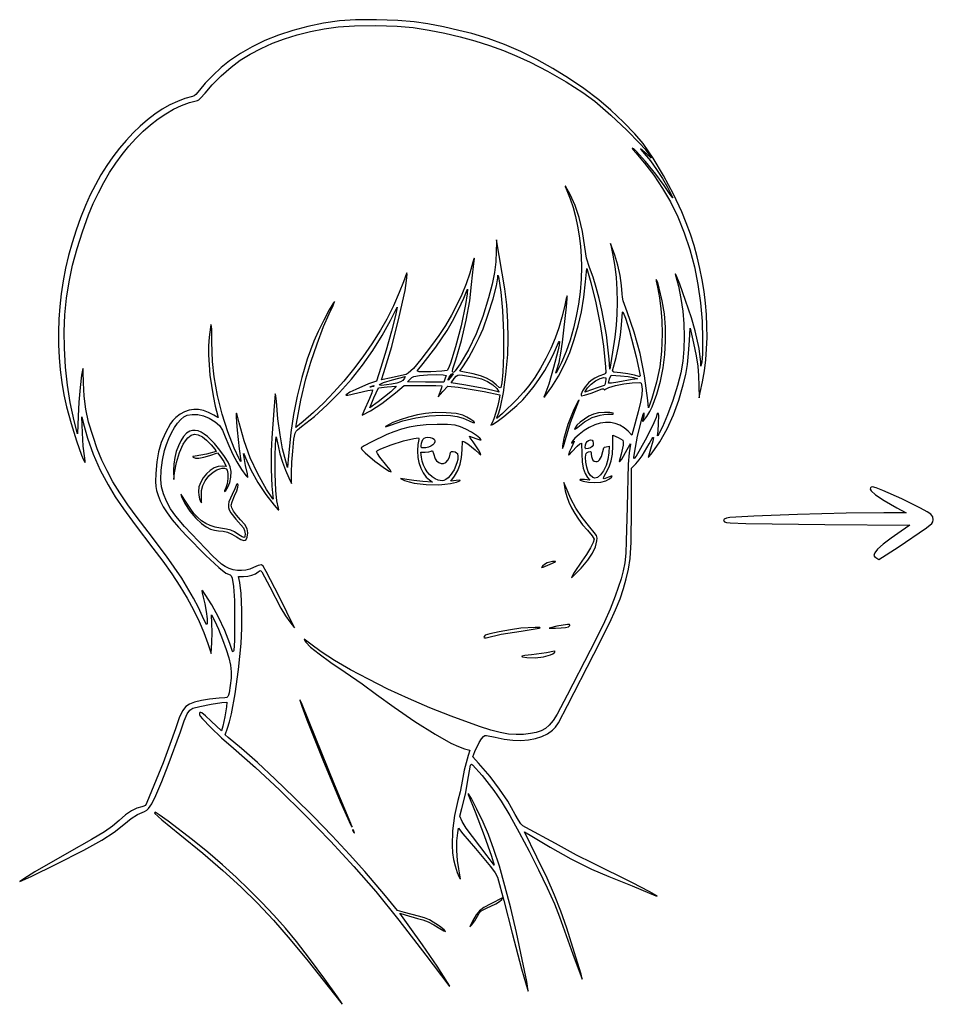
# Model space of a CAD drawing. Extents: x 25 to 612, y 50 to 799.
# Tile 4 of 7: x 25 to 349, y 443 to 792. Entities that reach past the tile are written whole.
import ezdxf

# ---------------------------------------------------------------- set-up
doc = ezdxf.new("R2010")
doc.units = 0

msp = doc.modelspace()

# ---------------------------------------------------------------- linework, layer by layer
at = {"layer": 'Layer 1', "color": 7}
for points in [[(138.288976, 791.810221), (132.546549, 790.941781), (127.003387, 789.797182), (121.683467, 788.384691), (116.610768, 786.712579), (111.809266, 784.789112), (107.302941, 782.622559), (103.115769, 780.221188), (99.271729, 777.593268), (96.331545, 775.21367), (93.3186, 772.447119), (90.609927, 769.660724), (88.582556, 767.221594), (87.246409, 765.642913), (86.662672, 765.187609), (86.148388, 764.963815), (83.456337, 764.234281), (80.758188, 763.230242), (78.06438, 761.962446), (75.385351, 760.441642), (72.731541, 758.678579), (70.113387, 756.684005), (67.541329, 754.46867), (65.025805, 752.043321), (62.577253, 749.418708), (60.206113, 746.605579), (57.922823, 743.614683), (55.737822, 740.456769), (53.661547, 737.142585), (51.704439, 733.68288), (49.876935, 730.088403), (48.189475, 726.369902), (46.425146, 721.998461), (44.836775, 717.580562), (43.425034, 713.123493), (42.190595, 708.634539), (41.13413, 704.120988), (40.256311, 699.590124), (39.557808, 695.049236), (39.039295, 690.505609), (38.701443, 685.966529), (38.544924, 681.439283), (38.570409, 676.931157), (38.77857, 672.449438), (39.17008, 668.001412), (39.745609, 663.594366), (40.50583, 659.235585), (41.451415, 654.932357), (43.03616, 649.073486), (44.974785, 642.85412), (46.774504, 637.75262), (47.468278, 636.083056), (47.94253, 635.247345), (48.02411, 635.332783), (48.013086, 635.79856), (47.766141, 637.540402), (47.364856, 641.015265), (47.095863, 645.760129), (46.919474, 651.404577), (47.483919, 648.935131), (48.904401, 643.764177), (50.936733, 638.153353), (53.412243, 632.509457), (56.162258, 627.239284), (58.703362, 623.009807), (61.595039, 618.724105), (65.756717, 613.095642), (72.107823, 604.837881), (75.611212, 600.189342), (78.796274, 595.682189), (81.668796, 591.305675), (84.234567, 587.04905), (86.499374, 582.901566), (88.469005, 578.852474), (90.149248, 574.891025), (91.545891, 571.006471), (92.710058, 567.443413), (92.957003, 571.323971), (93.084885, 574.935536), (93.027559, 578.203142), (92.815892, 581.201755), (93.874226, 579.155643), (95.323372, 576.06663), (96.789054, 572.488138), (98.076143, 568.936105), (98.989507, 565.926468), (99.568283, 563.283389), (99.836174, 561.000805), (99.813023, 558.738065), (99.518674, 556.154517), (99.119042, 553.488838), (98.923981, 552.711624), (98.649958, 552.212223), (98.235375, 551.921181), (97.618634, 551.769045), (95.532282, 551.603681), (92.18916, 551.269093), (89.266063, 550.805521), (86.865519, 550.2295), (85.090054, 549.557568), (83.712015, 548.622155), (82.558871, 547.101352), (81.418958, 544.621432), (80.080606, 540.808674), (78.106703, 535.16147), (75.666471, 528.677521), (69.955877, 514.667824), (69.644441, 514.009122), (69.290009, 513.578622), (68.8099, 513.313487), (68.121432, 513.150879), (66.383449, 512.657541), (64.483409, 511.69126), (62.391545, 510.228885), (60.078093, 508.247265), (57.801573, 506.275566), (54.962812, 504.300561), (50.245509, 501.485503), (42.33336, 496.993646), (30.224255, 490.004232), (26.259912, 487.592664), (24.835571, 486.586695), (28.863304, 488.379249), (37.795753, 492.804408), (47.541796, 497.798421), (54.010312, 501.297538), (58.309794, 504.119762), (61.73615, 506.836153), (64.412853, 509.023376), (66.639764, 510.363933), (69.111415, 511.472427), (69.923907, 511.957015), (70.564419, 512.511469), (71.660236, 514.178896), (73.060324, 517.172548), (75.196284, 522.104274), (77.500917, 527.866131), (81.809218, 539.75034), (83.164106, 543.645781), (84.208109, 546.043018), (85.172736, 547.375306), (86.289499, 548.075901), (88.695004, 548.684443), (92.701239, 549.451735), (96.509036, 550.060277), (98.319229, 550.192569), (98.154966, 548.526795), (97.534298, 545.068468), (96.821025, 541.649829), (96.37895, 540.103118), (92.745336, 543.489787), (90.749936, 545.392583), (89.455681, 546.382566), (89.038411, 546.555924), (88.75674, 546.525882), (88.597439, 546.300711), (88.547278, 545.888677), (88.837149, 545.311003), (89.649158, 544.296766), (92.493982, 541.302563), (96.390525, 537.593984), (100.647563, 533.858947), (108.46325, 527.019464), (116.923858, 519.148105), (125.854103, 510.40362), (135.078696, 500.94476), (143.389925, 491.979238), (151.138915, 483.036867), (159.298008, 472.950172), (168.839551, 460.551679), (177.024, 449.79195), (177.333792, 449.466001), (177.344326, 449.568914), (176.590194, 450.878396), (172.839171, 456.631433), (167.732159, 464.124107), (163.230381, 470.429463), (159.596767, 475.438911), (161.501768, 474.839188), (165.876216, 473.569187), (167.83689, 473.037264), (169.734725, 472.303596), (171.705321, 471.311959), (173.884276, 470.006129), (175.246881, 469.19915), (175.895111, 468.947795), (175.31909, 469.542557), (173.721116, 470.742553), (170.144829, 473.04002), (168.37653, 473.727937), (166.264271, 474.310021), (161.325379, 475.6153), (158.785378, 476.356133), (154.58732, 481.506692), (147.284815, 490.185031), (141.840803, 496.242064), (135.648102, 502.823303), (128.993207, 509.649282), (122.162612, 516.440534), (115.442811, 522.917593), (109.120299, 528.800993), (103.48157, 533.811267), (98.813118, 537.66895), (97.64895, 538.586173), (98.530895, 541.055619), (99.213231, 543.249732), (99.901769, 546.067271), (101.242876, 553.208821), (102.445078, 561.752663), (103.399232, 570.971193), (103.62964, 576.43374), (103.602079, 582.842173), (103.349622, 588.721439), (102.905343, 592.596484), (102.376176, 594.783708), (104.210621, 594.783708), (105.740796, 594.923166), (107.191595, 595.264368), (108.457186, 595.770935), (109.431736, 596.406487), (110.102014, 596.878327), (110.344549, 596.748792), (110.666459, 596.371209), (113.488683, 591.079539), (117.497123, 583.52127), (119.109428, 580.830236), (120.57952, 578.661753), (122.272855, 576.545085), (116.804796, 587.728148), (112.280418, 596.591695), (111.179089, 598.39417), (110.560625, 598.946488), (109.462604, 598.703954), (107.808957, 597.95871), (106.441115, 597.377867), (105.002167, 597.009517), (103.520224, 596.85118), (102.023398, 596.900376), (100.539801, 597.154624), (99.097545, 597.611444), (97.724743, 598.268355), (96.449505, 599.122877), (93.262928, 602.131963), (88.260646, 607.241181), (83.278208, 612.542222), (80.151162, 616.126777), (78.341521, 618.799622), (76.865916, 621.502232), (75.780573, 624.118852), (75.141714, 626.533728), (74.939969, 629.215392), (75.062339, 632.482447), (75.48898, 635.994242), (76.200048, 639.410125), (76.861024, 641.622429), (77.684472, 643.753704), (78.63773, 645.752688), (79.68814, 647.568116), (80.803043, 649.148727), (81.949778, 650.443257), (83.095687, 651.400443), (84.208109, 651.969022), (85.962628, 652.264473), (87.978423, 652.16305), (90.066979, 651.691209), (92.03978, 650.87541), (94.172433, 649.58777), (95.660164, 648.273672), (96.757635, 646.628845), (97.719506, 644.349017), (98.985097, 641.191654), (100.435897, 638.034291), (101.862994, 635.406095), (103.544753, 632.672065), (104.995001, 630.573036), (105.727567, 629.849841), (105.564407, 631.163939), (104.951455, 634.118455), (104.175343, 638.387069), (104.457566, 638.012242), (104.951455, 636.870123), (106.820627, 632.632929), (109.295034, 628.134458), (112.120014, 623.788123), (115.040906, 620.007335), (116.518164, 618.433063), (116.682977, 618.464482), (116.593129, 618.949001), (115.993406, 621.594836), (115.698506, 625.215771), (115.486288, 631.194807), (115.412976, 637.365666), (115.534795, 641.562071), (115.817017, 644.349017), (116.452018, 641.103459), (117.136076, 638.307694), (118.035109, 635.353178), (119.086277, 632.451579), (120.226742, 629.814563), (121.214521, 627.733173), (121.214521, 631.47262), (121.364451, 635.287032), (121.673132, 639.233736), (122.099222, 643.472033), (122.51539, 645.649886), (122.836542, 646.285506), (123.29536, 646.789249), (124.812856, 647.912075), (129.407652, 651.537833), (133.922246, 655.599328), (138.302894, 660.032893), (142.495854, 664.774863), (146.447381, 669.761573), (150.103732, 674.929357), (153.411163, 680.214551), (156.315932, 685.553487), (158.7501, 690.280713), (158.162504, 687.360923), (156.695168, 681.739075), (154.791269, 675.02582), (152.893985, 668.83181), (151.341762, 663.998752), (148.590094, 663.046251), (144.00398, 661.114791), (141.962277, 660.079609), (140.582033, 659.236249), (140.484606, 659.120356), (140.563292, 659.063167), (141.252311, 659.121596), (144.780091, 659.906527), (148.316691, 660.695868), (149.895372, 660.929583), (149.680398, 659.949522), (148.916413, 657.878053), (146.932037, 653.450689), (146.261759, 651.933744), (149.242733, 653.552113), (153.282041, 656.096524), (158.1151, 659.941805), (161.184268, 662.552362), (167.745939, 662.552362), (172.442296, 662.530313), (174.519277, 662.375973), (174.439902, 661.696875), (173.99011, 660.32986), (173.213998, 658.460137), (174.94261, 660.400416), (176.7065, 662.305417), (180.340114, 661.846806), (189.547619, 660.32986), (195.121512, 659.236249), (194.874567, 657.61347), (194.428634, 655.438373), (193.741268, 652.912703), (192.994371, 650.638387), (192.369843, 649.217353), (191.933281, 648.47652), (192.475677, 648.688186), (194.114992, 649.765813), (196.488527, 651.541278), (201.189293, 655.426246), (203.22073, 657.456029), (205.263328, 659.771479), (207.272027, 662.307691), (209.201764, 664.999759), (211.007477, 667.782778), (212.644105, 670.591842), (214.066586, 673.362045), (215.229858, 676.028481), (215.939824, 677.695357), (216.157554, 678.102155), (216.252914, 678.145149), (216.096644, 676.823265), (215.650987, 674.654301), (214.189163, 668.871498), (212.462755, 662.989476), (211.067077, 659.200971), (210.713748, 658.362572), (211.071487, 658.632116), (213.536523, 662.058473), (215.88229, 665.859793), (217.995307, 669.926524), (219.871024, 674.246263), (221.504896, 678.806608), (222.892375, 683.595156), (224.028913, 688.599505), (224.909962, 693.807252), (225.530975, 699.205996), (225.954309, 703.968499), (227.330143, 699.064885), (229.139233, 691.750805), (230.663895, 684.102688), (231.844599, 676.447956), (232.621813, 669.114033), (232.67473, 667.112017), (232.512673, 666.712937), (232.19848, 666.538753), (230.264264, 665.834851), (228.736845, 665.114412), (227.520313, 664.321213), (226.518754, 663.399029), (225.358445, 661.968073), (224.459412, 660.550347), (223.963869, 659.410433), (223.911848, 659.027338), (224.01403, 658.812915), (225.156149, 659.015762), (227.435977, 659.800693), (231.356222, 661.255903), (231.985159, 661.328663), (232.127924, 661.070694), (232.238167, 660.872257), (232.586535, 661.176528), (233.013107, 661.486311), (233.796454, 661.822552), (236.154003, 662.508265), (239.10025, 663.101373), (242.076264, 663.469585), (244.775015, 663.54896), (245.181812, 663.320756), (245.357099, 662.834584), (245.581444, 661.195269), (245.484981, 659.21861), (245.024716, 656.633408), (244.157654, 653.168467), (242.323208, 646.21874), (241.97043, 644.913462), (240.594596, 646.289296), (239.175698, 647.504451), (237.650553, 648.423603), (236.02867, 649.045099), (234.319557, 649.367284), (232.532723, 649.388506), (230.677676, 649.10711), (228.763924, 648.521444), (226.800976, 647.629852), (225.039842, 646.540099), (223.21587, 645.155997), (221.676325, 643.76528), (220.768472, 642.655683), (220.525938, 642.078009), (220.944861, 642.37346), (221.374258, 642.691512), (221.46638, 642.702743), (221.469619, 642.589537), (220.48625, 640.503737), (219.705177, 638.813158), (219.476423, 637.959325), (219.568131, 637.863758), (219.796679, 637.998462), (220.662639, 638.986791), (222.57205, 641.024084), (223.485414, 641.764918), (224.084586, 642.05596), (224.190419, 638.245958), (224.311686, 635.475548), (224.684308, 633.201232), (225.321513, 631.35025), (226.236531, 629.849841), (226.977365, 628.897341), (225.072364, 629.109007), (223.632038, 629.179563), (223.435874, 629.096605), (223.551009, 628.959077), (224.601075, 628.59307), (226.554032, 628.227062), (228.78425, 628.056737), (230.875562, 628.213833), (232.675832, 628.668586), (234.032925, 629.39123), (234.751159, 630.046074), (234.91046, 630.396647), (234.53398, 630.403262), (233.644869, 630.02623), (232.4344, 629.487141), (232.084654, 629.419755), (231.898618, 629.497063), (231.997837, 630.115527), (232.692369, 631.402064), (233.861497, 633.597005), (234.610599, 635.758873), (235.009128, 638.158866), (235.126537, 641.068182), (235.197093, 644.878184), (237.022719, 644.097663), (238.689595, 643.079016), (238.874252, 642.401572), (238.843935, 641.363633), (238.12515, 638.140124), (237.419594, 635.494289), (237.497522, 635.375296), (237.692446, 635.501455), (238.358865, 636.371824), (240.277096, 639.762903), (241.207548, 641.500335), (241.442917, 641.826654), (241.476541, 641.703182), (240.976037, 638.612516), (240.647513, 634.652032), (240.241818, 619.478168), (239.962903, 607.3404), (239.732081, 603.097142), (239.386331, 599.660864), (238.885139, 596.723987), (238.187989, 593.978933), (236.04376, 587.833981), (234.19388, 583.141483), (232.277855, 578.736719), (230.0311, 574.047527), (227.189032, 568.501747), (219.03986, 552.662015), (215.467432, 545.955926), (214.020008, 543.701316), (212.658988, 542.034578), (211.279778, 540.847397), (209.777784, 540.03146), (208.048414, 539.478453), (205.987074, 539.080062), (203.450518, 538.77083), (200.908173, 538.709645), (198.221962, 538.926273), (195.253804, 539.450479), (191.865619, 540.312029), (187.919328, 541.540688), (177.800112, 545.218399), (170.249698, 548.243333), (162.739799, 551.492335), (155.439912, 554.878591), (148.519538, 558.315282), (142.148174, 561.715594), (136.49532, 564.992708), (131.730475, 568.05981), (128.023136, 570.830082), (125.765357, 572.558694), (125.818274, 572.236784), (126.294524, 571.465082), (127.970771, 569.761275), (130.999701, 567.306712), (135.159725, 564.276679), (140.229255, 560.846464), (146.261759, 556.727781), (151.341762, 552.979515), (157.578216, 548.398362), (164.958993, 543.397183), (172.128103, 538.865639), (177.729556, 535.693393), (180.423898, 534.480719), (182.562615, 533.717836), (184.432338, 533.223947), (183.832616, 531.24839), (182.456782, 526.102241), (181.504281, 520.876717), (181.04567, 518.394042), (180.269558, 515.408658), (179.009479, 510.036511), (178.31164, 504.604832), (178.195885, 499.345132), (178.36249, 496.852122), (178.682057, 494.488923), (179.221697, 492.183188), (179.956468, 489.854302), (180.671394, 488.114114), (180.954237, 487.655985), (181.151503, 487.574474), (180.587058, 491.066976), (180.133959, 494.109686), (179.899141, 497.602188), (179.902448, 501.028545), (180.163725, 503.872817), (180.445947, 505.530874), (182.033448, 503.520039), (186.478451, 498.298925), (191.845086, 491.926872), (193.468416, 489.671849), (194.274845, 488.174196), (196.567902, 479.897143), (199.495959, 468.312795), (202.84294, 455.612787), (204.442017, 450.026768), (205.210963, 447.781115), (204.671874, 451.151799), (203.067836, 459.003866), (200.974319, 468.582339), (198.966792, 477.132245), (196.908002, 485.111091), (194.931894, 492.015067), (192.988859, 498.012844), (191.029287, 503.273095), (189.14413, 507.671795), (186.981159, 512.32185), (185.096002, 516.072322), (184.044283, 517.772271), (183.841435, 517.803139), (183.903171, 517.490048), (186.399076, 511.31974), (189.556439, 502.973233), (192.197864, 495.632144), (193.145955, 492.478088), (190.570676, 495.758923), (185.384839, 502.532261), (183.188796, 505.570562), (181.786503, 507.894487), (180.939836, 509.76421), (181.68067, 512.480601), (182.880115, 517.631159), (183.973727, 523.840052), (184.741019, 527.870541), (185.04529, 528.265211), (185.455395, 528.03811), (188.806786, 524.267796), (193.004844, 518.936438), (195.555043, 515.121612), (198.622833, 510.001233), (202.00151, 503.973001), (205.484366, 497.434619), (208.864695, 490.783789), (211.935793, 484.418213), (214.490953, 478.735593), (216.32347, 474.133632), (221.015417, 460.833901), (224.260975, 452.049729), (223.898275, 453.735347), (222.682293, 457.914663), (218.828193, 470.076685), (216.723652, 476.140608), (214.533121, 481.731588), (211.853111, 487.792204), (208.280131, 495.265034), (203.905684, 504.296151), (206.480963, 502.70865), (212.919162, 498.774073), (220.309861, 494.700589), (227.594727, 491.05044), (233.715425, 488.385863), (242.018937, 485.131486), (248.179323, 482.459193), (250.415054, 481.511102), (250.892958, 481.392591), (250.825158, 481.54197), (248.02388, 483.116242), (242.146819, 486.145723), (228.070977, 493.077811), (222.303057, 496.014687), (214.841802, 500.062815), (204.364295, 505.813096), (203.317537, 506.401243), (202.52544, 507.131604), (201.70027, 508.358059), (200.554293, 510.434488), (197.89578, 515.058636), (195.002449, 519.408279), (191.639483, 523.804223), (187.572063, 528.567277), (185.52595, 530.860334), (186.266784, 532.69478), (187.832236, 535.949157), (188.652996, 537.239002), (189.37123, 538.092283), (189.787949, 538.360174), (190.429564, 538.409784), (193.498733, 537.774783), (196.679592, 537.112704), (199.723611, 536.737947), (202.6064, 536.646789), (205.303567, 536.835512), (207.790721, 537.300393), (210.04347, 538.037713), (212.037424, 539.04375), (213.74819, 540.314785), (214.80928, 541.403436), (215.860448, 542.912113), (219.110416, 549.028401), (228.459033, 567.267024), (234.092456, 578.521745), (236.123686, 582.974602), (237.728275, 586.89912), (238.978983, 590.486293), (239.948571, 593.927119), (240.7098, 597.412593), (241.33543, 601.133712), (241.683798, 606.976598), (241.794041, 618.666779), (241.829319, 633.201232), (243.275709, 634.718178), (244.510983, 636.098973), (245.564356, 637.509534), (248.038212, 641.809015), (249.116941, 643.699685), (249.414253, 644.069964), (249.550747, 644.049156), (249.342939, 642.811125), (248.496823, 639.939292), (247.650156, 636.975957), (247.765429, 636.966517), (248.08286, 637.270857), (249.153872, 638.594326), (251.848214, 642.514571), (254.44885, 647.180612), (256.698912, 652.088084), (258.605015, 657.253526), (260.173775, 662.693473), (261.017135, 666.341969), (261.628984, 669.947471), (262.068854, 673.850628), (262.396276, 678.392094), (262.643221, 682.801819), (263.807388, 677.510149), (264.725162, 673.001756), (265.302285, 669.330109), (265.60821, 665.956118), (265.71239, 662.340695), (265.747667, 658.107359), (266.206279, 660.047638), (267.009667, 663.822733), (267.647639, 667.66785), (268.120969, 671.574461), (268.430434, 675.534041), (268.576807, 679.538063), (268.560865, 683.578), (268.383382, 687.645325), (268.045134, 691.731512), (267.546895, 695.828035), (266.889442, 699.926366), (266.073548, 704.017979), (265.099989, 708.094348), (263.969541, 712.146946), (262.682977, 716.167245), (261.241075, 720.146721), (259.644608, 724.076845), (256.692297, 730.387713), (253.171132, 736.966471), (249.464758, 743.14174), (245.956822, 748.242138), (242.97695, 751.719206), (238.9189, 755.897421), (234.437517, 760.128552), (230.187645, 763.76437), (224.92264, 767.761855), (219.493511, 771.488555), (213.931263, 774.928347), (208.266902, 778.065108), (202.531435, 780.882716), (196.755866, 783.365046), (190.971203, 785.495977), (185.20845, 787.259385), (180.607453, 788.416938), (175.149867, 789.614178), (169.606292, 790.692356), (164.747326, 791.492721), (158.976098, 791.96401), (151.412318, 792.193867), (143.901453, 792.152526), (138.288976, 791.810221), (138.288976, 791.810221)], [(164.394548, 789.376053), (170.0607, 788.466616), (175.599108, 787.378999), (181.004397, 786.113614), (186.271194, 784.670876), (191.394123, 783.051198), (196.36781, 781.254993), (201.186882, 779.282675), (205.845963, 777.134656), (212.033358, 773.901777), (218.594478, 770.109964), (224.513983, 766.364454), (228.776533, 763.270481), (234.503663, 758.319462), (240.118346, 753.057558), (244.780527, 748.298362), (246.491914, 746.361528), (247.650156, 744.855469), (248.814323, 743.126857), (247.2621, 744.573247), (245.004321, 746.44738), (245.218193, 746.046646), (246.344877, 744.749636), (248.502887, 742.126952), (250.697276, 739.114007), (252.779217, 735.929083), (254.599883, 732.790462), (256.469606, 729.051015), (255.547973, 730.224002), (253.329882, 733.46074), (250.385839, 737.476897), (246.763801, 741.909773), (243.611399, 745.416607), (242.569946, 746.403145), (242.076264, 746.654637), (242.362896, 746.085782), (243.310987, 744.961303), (246.454569, 741.371235), (249.700678, 737.063485), (252.82111, 732.365474), (255.587661, 727.604625), (258.188434, 722.298761), (260.479148, 716.65638), (262.447402, 710.731226), (264.080791, 704.577041), (265.366915, 698.24757), (266.293371, 691.796556), (266.847756, 685.277742), (267.017668, 678.744872), (266.929474, 673.717785), (266.735446, 670.807367), (266.417946, 669.396255), (266.382668, 670.807367), (265.738848, 675.622787), (264.407111, 681.919874), (263.056633, 686.43433), (260.985164, 692.688422), (258.940154, 698.479494), (257.669051, 701.604886), (257.347141, 702.094366), (257.316273, 701.922387), (258.450193, 697.727567), (259.336478, 693.360354), (259.972237, 688.883174), (260.354574, 684.358452), (260.480595, 679.848612), (260.347408, 675.416081), (259.952117, 671.123282), (259.29183, 667.032642), (258.123253, 662.471884), (256.451967, 657.190136), (254.569015, 652.04068), (252.765437, 647.876797), (251.4337, 645.336795), (251.078717, 644.731561), (251.002098, 644.638543), (251.001547, 644.701795), (251.226443, 646.262838), (251.424881, 649.040964), (251.495436, 651.805862), (251.414959, 652.439209), (251.248492, 652.6393), (250.944221, 652.502599), (250.825158, 652.180689), (250.521438, 651.143232), (249.711702, 649.258695), (247.182725, 644.124121), (244.45531, 639.128454), (243.397527, 637.417549), (242.746542, 636.623179), (242.652008, 636.684846), (242.631889, 637.023913), (242.808278, 638.506131), (243.981265, 644.490128), (245.529078, 651.082667), (246.01029, 652.591344), (246.147336, 652.78737), (246.203766, 652.568744), (246.13762, 651.638292), (245.886266, 650.734299), (245.693341, 649.987402), (245.741158, 649.860553), (245.877447, 649.892041), (247.191545, 651.51041), (248.26421, 653.230754), (249.131824, 654.927947), (250.754602, 659.37736), (252.042656, 663.987038), (252.995845, 668.711645), (253.613344, 673.507359), (253.894327, 678.330358), (253.837965, 683.13682), (253.443432, 687.882925), (252.709902, 692.524849), (251.636547, 697.018772), (250.97123, 699.20765), (250.600262, 700.030615), (250.579867, 699.444672), (250.966269, 697.406828), (251.731356, 693.586353), (252.245089, 689.67658), (252.533926, 685.49561), (252.624326, 680.86154), (252.438015, 674.639418), (251.821756, 669.105213), (250.689559, 663.716529), (248.955435, 657.93097), (247.826545, 654.579579), (247.544323, 657.225414), (246.392833, 665.877294), (244.814703, 673.867716), (242.766937, 681.395117), (240.20654, 688.657934), (238.852755, 692.512033), (238.564469, 693.827234), (238.477928, 694.937382), (238.284451, 697.924971), (237.750323, 701.454956), (236.944997, 705.15692), (235.937926, 708.660446), (234.385703, 712.858505), (235.126537, 708.695724), (235.850834, 704.734138), (236.343621, 700.762629), (236.624741, 696.586068), (236.714038, 692.009325), (236.643482, 687.739609), (236.387718, 683.860153), (235.8806, 679.636739), (235.055981, 674.335147), (234.068203, 668.337921), (233.821258, 671.865701), (233.430171, 676.128045), (232.875372, 680.478445), (231.334173, 689.147413), (230.377539, 693.31798), (229.316724, 697.2806), (228.166613, 700.961273), (226.942087, 704.285999), (225.866114, 707.64621), (225.213475, 711.588504), (224.383896, 717.094045), (223.259967, 722.004274), (221.825153, 726.372107), (220.062916, 730.25046), (218.373992, 733.165288), (218.266987, 733.227369), (218.301782, 733.003782), (218.828193, 731.661572), (220.013238, 728.727796), (221.052348, 725.627415), (221.941804, 722.379032), (222.677883, 719.001252), (223.256866, 715.512677), (223.675032, 711.931911), (223.92866, 708.277558), (224.01403, 704.568222), (223.898964, 700.149539), (223.556521, 695.743259), (222.990836, 691.368399), (222.206043, 687.043974), (221.206275, 682.789003), (219.995668, 678.622502), (218.578355, 674.563488), (216.95847, 670.630978), (215.221038, 667.094379), (215.049197, 666.867553), (215.003859, 666.940038), (215.335691, 668.055699), (216.089203, 670.655783), (216.786491, 674.013237), (217.38456, 677.893244), (217.840415, 682.060985), (218.72236, 690.386546), (219.028836, 693.343267), (219.004582, 694.32884), (218.662829, 693.343267), (218.016804, 690.386546), (217.147055, 686.701394), (216.032979, 682.978208), (214.694834, 679.261637), (213.152877, 675.596328), (211.427366, 672.026932), (209.538556, 668.598095), (207.506707, 665.354466), (205.352074, 662.340695), (203.474633, 660.074096), (201.101099, 657.489997), (196.003457, 652.533467), (194.116094, 650.954785), (193.929784, 650.965809), (194.133733, 651.439855), (194.716988, 652.851794), (195.294042, 654.791246), (196.378283, 659.968263), (197.283931, 666.402052), (197.908458, 673.523758), (198.09091, 679.040875), (197.965784, 685.03755), (197.556231, 691.080526), (196.885402, 696.73655), (193.922067, 714.128505), (193.86915, 713.039303), (193.816233, 710.071558), (193.655278, 706.355814), (193.190052, 702.597075), (192.367639, 698.448075), (191.13512, 693.561548), (189.087906, 686.906171), (186.716576, 680.773346), (184.040975, 675.196146), (181.080947, 670.207644), (179.284536, 667.709535), (178.741244, 667.169068), (178.430703, 667.103198), (178.350018, 667.513578), (178.496297, 668.401862), (179.458169, 671.618756), (181.48554, 678.450523), (183.188796, 685.632862), (184.429031, 692.484473), (185.067339, 698.324051), (185.353971, 701.640164), (185.772895, 704.638777), (186.116853, 707.48305), (186.056082, 707.587436), (185.941567, 707.421865), (185.561228, 706.226278), (184.450322, 702.380516), (183.129816, 698.571547), (181.601777, 694.803092), (179.868273, 691.078873), (177.93137, 687.402609), (175.793136, 683.778022), (173.455637, 680.208832), (170.920941, 676.69876), (167.104875, 671.717975), (164.443055, 668.549588), (162.621287, 666.83641), (161.927238, 666.413903), (161.325379, 666.221253), (156.562876, 665.198197), (153.105652, 664.457363), (153.987597, 667.138476), (156.765724, 676.284797), (159.464475, 686.810259), (161.488539, 696.204627), (162.061528, 699.693202), (162.242602, 701.957664), (162.181968, 702.435568), (161.969199, 702.209019), (160.902046, 699.205996), (159.450144, 695.416389), (157.356627, 690.770192), (154.998526, 686.064464), (152.752874, 682.096263), (149.689769, 677.308886), (146.491064, 672.696383), (143.173298, 668.278183), (139.753005, 664.073717), (136.246722, 660.102415), (132.670986, 656.383708), (129.042334, 652.937025), (125.377301, 649.781798), (122.731466, 647.629852), (122.943133, 648.970409), (124.579141, 657.326838), (126.294524, 664.810141), (128.056209, 670.712558), (130.307374, 677.316121), (132.624684, 683.443434), (134.584807, 687.9171), (135.960641, 690.915713), (136.525086, 692.326825), (135.854808, 691.44488), (134.530237, 689.298446), (132.640118, 685.703418), (130.690469, 681.671827), (129.187304, 678.215705), (126.840779, 671.801209), (124.834905, 665.290801), (123.179605, 658.734091), (121.884799, 652.180689), (120.998444, 645.848323), (120.085631, 636.235123), (119.838687, 633.412899), (119.168408, 635.705956), (118.074797, 640.081506), (117.166393, 645.019295), (116.429969, 650.618544), (115.852295, 656.978469), (115.658267, 658.879061), (115.464239, 659.589027), (115.005628, 653.627078), (114.300072, 643.996239), (114.056435, 639.196805), (114.044308, 632.773489), (114.230619, 626.766892), (114.582294, 623.217615), (114.775771, 622.318031), (114.731743, 622.195661), (114.569065, 622.318031), (112.359793, 625.651783), (109.241566, 631.134725), (106.596282, 636.865714), (104.407405, 642.88113), (102.658398, 649.217353), (101.789682, 652.612842), (101.707896, 652.717573), (101.661249, 652.570949), (101.635342, 651.616244), (101.701488, 649.371694), (101.952842, 646.677352), (102.658398, 640.009848), (103.222843, 635.776512), (103.276173, 635.514753), (103.186463, 635.574215), (102.667217, 636.486477), (100.894508, 640.29207), (98.65988, 646.029122), (96.669991, 652.348258), (95.010832, 658.945207), (93.768392, 665.515697), (93.155441, 670.983756), (92.992281, 677.933483), (92.922828, 682.424788), (92.754156, 684.177653), (92.626411, 684.039574), (92.466421, 683.231767), (92.03978, 679.626817), (91.841756, 676.611736), (91.824806, 673.325871), (91.981489, 669.835781), (92.304364, 666.208024), (93.418922, 658.805749), (94.195722, 655.16435), (95.108949, 651.651522), (95.199899, 651.204486), (95.069261, 651.091487), (93.627281, 651.933744), (91.833005, 652.916148), (90.054853, 653.588493), (88.302332, 653.951607), (86.58495, 654.006315), (84.912218, 653.753445), (83.293642, 653.193823), (81.738732, 652.328277), (80.256995, 651.157632), (79.201968, 650.105913), (78.325535, 648.988048), (76.552826, 645.760129), (75.055724, 642.304558), (74.048102, 638.991201), (73.437355, 635.446333), (73.130879, 631.296231), (73.048748, 628.481173), (73.108831, 626.66161), (73.373965, 625.219079), (73.906991, 623.535115), (74.693989, 621.547294), (75.764588, 619.485885), (77.167569, 617.290531), (78.951716, 614.900873), (81.165812, 612.256554), (83.858638, 609.297215), (90.875613, 602.192046), (95.4044, 597.945481), (97.895895, 595.947875), (99.518674, 595.383431), (99.889229, 595.026381), (100.207693, 594.213751), (100.691661, 591.185372), (100.97719, 586.225534), (101.070897, 579.261476), (100.982702, 572.113312), (100.788675, 568.537025), (100.591891, 568.069594), (100.352112, 568.210705), (99.307007, 571.006471), (97.554693, 575.573843), (95.369123, 580.31981), (92.99173, 584.748276), (90.663946, 588.363148), (89.848147, 589.412663), (89.429223, 589.77426), (89.504188, 589.033427), (89.923112, 587.445926), (90.495274, 585.11704), (90.981446, 582.361513), (91.28241, 579.811038), (91.298946, 578.097309), (91.194767, 577.719175), (90.941759, 577.929739), (89.711445, 580.566755), (88.249897, 583.729148), (86.532034, 587.034168), (82.294288, 594.126659), (76.932062, 601.95337), (70.379211, 610.62344), (66.510986, 615.646599), (63.193013, 620.189787), (60.35377, 624.378268), (57.921738, 628.337306), (55.825396, 632.192163), (53.993224, 636.068105), (52.353702, 640.090394), (50.83531, 644.384295), (49.28474, 649.484693), (48.246801, 654.151836), (47.665269, 658.70653), (47.483919, 663.469585), (47.382495, 667.301636), (47.300364, 668.316424), (47.201696, 668.51431), (46.764031, 666.136366), (46.266835, 661.767431), (45.822555, 656.538599), (45.54364, 651.580966), (45.331973, 645.407351), (44.203083, 649.993465), (42.773781, 656.433317), (41.738047, 662.644966), (41.052886, 668.969063), (40.675303, 675.746259), (40.631344, 681.681335), (40.899097, 687.567629), (41.482696, 693.425811), (42.386277, 699.276552), (43.613972, 705.140521), (45.169916, 711.038391), (47.058243, 716.99083), (49.283087, 723.018511), (50.938921, 726.983594), (52.73852, 730.80264), (54.672684, 734.466037), (56.732215, 737.964171), (58.907914, 741.287433), (61.190584, 744.42621), (63.571026, 747.37089), (66.040042, 750.111861), (68.588432, 752.639512), (71.206999, 754.944231), (73.886544, 757.016406), (76.617869, 758.846424), (79.391776, 760.424675), (82.199065, 761.741546), (85.03054, 762.787426), (87.877, 763.552703), (88.385772, 763.796892), (89.010299, 764.315586), (90.59339, 766.16326), (93.059529, 769.07864), (96.299575, 772.314827), (99.790974, 775.385649), (103.011176, 777.804934), (106.596558, 780.013035), (110.434948, 782.0289), (114.508156, 783.8455), (118.797991, 785.455807), (123.286265, 786.852794), (127.954785, 788.029433), (132.785364, 788.978695), (137.759809, 789.693553), (143.508988, 790.035858), (151.077179, 790.077199), (158.645369, 789.847342), (164.394548, 789.376053), (164.394548, 789.376053)], [(195.47429, 695.642938), (196.070705, 689.051502), (196.409151, 681.143762), (196.456556, 673.368315), (196.179846, 667.173754), (195.80557, 663.468482), (195.461061, 661.820347), (195.218319, 661.616811), (194.88504, 661.746485), (193.816233, 662.764029), (192.240859, 664.069307), (190.394287, 665.136461), (188.230214, 665.978718), (185.702339, 666.609309), (181.927615, 667.38542), (180.975114, 667.632365), (182.245115, 669.502088), (184.084521, 672.470385), (186.00661, 675.944697), (187.776564, 679.47854), (189.159564, 682.62543), (191.002277, 687.760004), (192.682934, 693.169082), (193.907184, 697.830713), (194.380678, 700.722941), (194.447375, 701.660559), (194.649671, 701.133046), (195.47429, 695.642938), (195.47429, 695.642938)], [(182.915393, 691.197935), (181.335609, 683.678803), (179.43171, 676.20928), (177.646874, 670.386789), (176.937597, 668.592376), (176.424278, 667.808754), (174.501638, 667.583858), (170.673996, 667.38542), (166.45389, 667.38542), (165.866845, 667.534249), (165.911493, 667.808754), (167.957606, 670.2782), (172.393789, 676.041711), (176.459556, 681.99043), (178.302821, 685.261894), (180.463586, 689.482552), (182.333309, 693.405554), (183.303449, 695.784049), (183.497477, 696.427869), (183.691505, 696.595439), (183.541574, 694.955021), (182.915393, 691.197935), (182.915393, 691.197935)], [(240.912096, 682.237374), (243.452098, 672.632993), (244.434364, 668.307053), (244.827932, 665.939031), (244.746903, 665.729017), (244.444286, 665.687676), (242.817097, 666.150697), (240.515221, 666.684274), (237.842928, 667.032642), (235.580739, 667.270768), (235.149137, 667.43944), (235.091259, 667.667643), (236.325982, 672.465424), (237.16824, 676.358108), (237.851747, 680.350012), (238.310358, 684.024415), (238.477928, 686.964599), (238.570532, 688.448472), (238.696209, 688.619073), (238.901262, 688.358072), (239.628866, 686.38913), (240.912096, 682.237374), (240.912096, 682.237374)], [(161.254824, 665.057086), (160.692584, 664.280974), (159.87899, 663.742988), (158.615603, 663.350522), (156.703988, 663.010973), (153.092423, 662.547952), (152.521915, 662.628981), (152.470652, 662.90514), (153.855305, 663.53573), (156.98621, 664.457363), (161.501768, 665.656808), (161.254824, 665.057086), (161.254824, 665.057086)], [(176.036222, 666.080142), (175.648166, 664.704308), (175.295388, 663.645974), (168.804273, 663.681251), (162.313158, 663.751807), (163.300936, 664.774863), (163.912786, 665.28584), (164.570937, 665.63476), (166.581772, 666.044864), (169.428249, 666.263697), (172.526081, 666.340316), (175.015371, 666.278028), (176.036222, 666.080142), (176.036222, 666.080142)], [(178.505668, 666.644587), (177.623723, 665.339308), (176.781466, 664.426495), (176.795246, 664.699347), (177.129834, 665.445141), (177.98973, 666.507885), (178.355186, 666.749869), (178.505668, 666.644587), (178.505668, 666.644587)], [(186.090395, 665.480419), (188.551022, 664.816756), (190.773523, 663.875279), (192.638837, 662.722136), (194.0279, 661.423472), (194.804012, 660.303402), (194.791885, 660.133628), (194.521789, 660.188749), (192.625607, 660.733901), (189.512342, 661.427882), (182.386226, 662.693473), (177.83539, 663.434307), (178.893724, 664.951252), (179.604792, 665.769256), (180.163725, 666.177156), (180.828491, 666.280784), (181.857059, 666.185975), (186.090395, 665.480419), (186.090395, 665.480419)], [(232.692369, 664.563196), (232.480702, 663.152084), (232.34841, 662.702292), (232.057368, 662.517084), (229.570283, 661.723333), (225.601531, 660.188749), (225.328128, 660.136935), (225.319309, 660.32986), (226.201254, 661.635139), (227.458025, 663.002705), (229.032297, 664.18837), (230.646256, 665.023461), (232.022091, 665.339308), (232.701188, 665.189377), (232.692369, 664.563196), (232.692369, 664.563196)], [(242.534875, 665.30403), (243.945987, 664.845419), (242.005708, 664.563196), (236.960983, 663.716529), (234.712023, 663.363751), (233.680147, 663.328473), (233.711015, 663.844411), (234.032925, 664.810141), (234.59737, 666.150697), (237.878205, 665.939031), (240.576957, 665.674447), (242.534875, 665.30403), (242.534875, 665.30403)], [(156.457043, 660.294583), (151.963533, 656.65215), (148.978149, 654.544301), (150.459817, 658.142637), (152.047318, 661.635139), (155.116487, 661.987917), (158.362044, 662.270139), (157.872565, 661.639549), (156.457043, 660.294583), (156.457043, 660.294583)], [(150.283428, 662.164306), (149.225094, 661.846806), (149.009017, 661.926181), (149.401483, 662.164306), (150.437768, 662.481806), (150.54746, 662.402431), (150.283428, 662.164306), (150.283428, 662.164306)], [(221.403473, 653.979856), (219.238298, 648.679367), (218.461635, 646.181258), (217.840415, 643.643461), (217.372433, 641.103459), (217.350936, 640.177417), (217.70647, 640.905022), (218.369582, 643.325961), (220.204028, 649.327597), (222.56764, 655.567357), (223.154685, 657.050679), (223.182177, 657.257178), (223.05712, 657.141629), (221.403473, 653.979856), (221.403473, 653.979856)], [(168.804273, 652.604022), (165.854167, 652.076509), (162.718852, 651.294334), (159.71583, 650.346794), (157.162599, 649.323187), (154.591729, 647.942943), (154.60737, 647.867633), (154.905371, 647.919241), (156.386487, 648.441242), (160.660613, 649.90968), (165.285312, 651.007702), (170.029074, 651.695619), (174.660388, 651.933744), (177.578523, 651.837832), (179.960877, 651.51041), (182.091877, 650.891946), (184.255949, 649.922909), (185.52595, 649.371694), (186.160951, 649.217353), (186.138282, 649.397877), (185.886996, 649.682579), (184.868901, 650.452076), (183.447316, 651.300948), (181.962892, 652.0043), (179.564553, 652.534569), (176.111187, 652.833328), (172.294019, 652.867503), (168.804273, 652.604022), (168.804273, 652.604022)], [(228.353199, 652.3218), (226.703411, 651.576005), (225.076774, 650.615236), (223.615501, 649.52879), (222.461807, 648.405964), (221.766173, 647.467795), (221.579862, 647.012491), (221.89626, 647.086354), (222.708751, 647.735686), (225.188119, 649.667145), (227.85931, 651.095896), (230.636335, 651.982251), (232.037662, 652.209627), (233.433203, 652.286522), (235.148586, 652.370307), (235.412618, 652.479999), (235.302926, 652.6393), (234.122773, 652.927035), (232.238167, 652.9568), (230.148509, 652.748441), (228.353199, 652.3218), (228.353199, 652.3218)], [(85.195887, 646.289296), (84.042951, 645.566101), (82.9574, 644.419573), (81.966935, 642.915856), (81.099252, 641.121098), (80.382052, 639.101444), (79.843032, 636.92304), (79.509891, 634.652032), (79.410328, 632.354565), (79.480883, 629.179563), (79.727828, 631.47262), (80.402516, 635.229706), (81.474079, 638.69575), (82.863142, 641.672314), (83.651932, 642.91503), (84.490331, 643.960961), (85.602684, 644.888106), (86.774569, 645.239781), (88.091974, 645.022602), (89.64089, 644.243184), (91.056412, 643.07626), (92.736517, 641.41655), (94.085893, 639.882517), (94.450522, 639.355899), (94.509226, 639.092625), (91.038773, 638.175402), (87.06561, 637.469846), (86.26304, 637.377242), (86.212329, 637.246604), (86.360054, 637.046512), (87.131756, 636.714129), (88.406167, 636.715783), (90.130369, 637.041551), (92.251447, 637.681513), (95.003115, 638.634013), (95.849783, 637.610957), (97.252075, 635.507518), (98.072284, 633.800955), (96.69645, 633.836233), (95.269077, 633.773807), (93.810285, 633.264071), (92.387873, 632.378956), (91.069641, 631.190398), (89.923388, 629.770328), (89.016914, 628.190682), (88.418018, 626.523393), (88.1945, 624.840394), (88.321831, 623.657485), (88.631063, 622.362128), (89.013055, 621.318126), (89.358667, 620.88928), (89.32339, 623.28817), (89.359219, 625.294595), (89.768772, 627.062895), (90.608273, 628.725361), (91.933947, 630.414286), (92.848138, 631.306704), (93.816899, 632.043679), (94.79889, 632.611983), (95.752769, 632.998385), (96.637194, 633.189657), (97.410825, 633.172569), (98.032321, 632.933893), (98.46034, 632.460398), (98.70508, 631.261504), (98.672007, 629.510292), (98.400809, 627.673091), (97.931173, 626.216228), (97.485791, 625.206952), (97.516659, 624.915359), (97.931173, 625.318298), (98.636729, 626.392617), (99.359924, 628.069415), (99.765618, 630.017411), (99.827355, 631.978636), (99.518674, 633.695121), (98.765713, 635.327822), (97.516659, 637.337554), (95.8575, 639.598641), (93.874226, 641.985404), (91.43675, 644.404139), (90.278784, 645.281949), (89.164639, 645.936518), (88.096797, 646.366191), (87.077737, 646.569314), (86.10994, 646.544233), (85.195887, 646.289296), (85.195887, 646.289296)], [(165.80566, 648.229575), (163.007138, 647.675052), (160.244997, 646.968394), (157.555616, 646.116214), (154.975375, 645.125129), (149.436761, 642.439606), (147.027949, 641.12165), (145.908981, 640.362626), (146.219108, 639.774616), (147.30521, 638.668189), (150.834644, 635.670678), (154.5559, 632.911293), (155.881781, 632.102522), (156.527599, 631.931231), (156.170411, 632.627968), (155.045931, 634.012622), (152.572075, 637.07738), (151.687374, 638.353445), (151.341762, 639.057347), (151.762615, 639.438375), (152.902805, 640.008745), (156.606974, 641.456237), (160.985831, 642.877271), (164.570937, 643.749294), (166.259862, 643.934503), (166.421368, 643.749294), (166.334827, 643.325961), (165.997483, 641.531203), (165.885035, 639.286653), (165.997483, 637.015644), (166.334827, 635.141511), (167.03432, 633.234856), (167.962016, 631.47703), (169.028618, 630.01686), (170.144829, 629.003174), (171.273719, 628.227062), (167.745939, 628.438729), (164.632673, 628.75182), (162.101491, 629.144285), (159.87899, 629.567619), (161.290102, 628.826785), (162.906335, 628.295138), (164.774336, 627.86767), (169.002711, 627.345117), (173.449367, 627.298815), (175.59022, 627.46666), (177.588445, 627.768451), (179.708972, 628.245804), (180.900149, 628.650396), (181.080052, 628.790267), (180.947002, 628.86978), (179.634558, 628.791507), (177.764834, 628.57984), (179.034835, 630.379008), (180.212783, 632.355116), (181.050079, 634.546198), (181.550032, 636.98202), (181.715948, 639.692347), (181.892337, 642.761516), (182.616634, 642.50961), (183.717963, 641.831064), (186.33734, 639.65707), (187.783729, 638.36061), (188.383452, 637.963735), (188.167375, 638.645038), (187.580882, 639.736445), (185.667061, 642.514571), (184.626366, 643.930093), (184.326505, 644.525406), (186.619562, 643.678739), (187.962323, 643.215166), (188.445188, 643.250995), (188.068157, 643.782919), (186.831229, 644.807628), (185.071197, 645.969591), (183.096192, 647.012491), (181.101342, 647.843724), (179.28178, 648.370686), (176.605628, 648.636372), (172.874449, 648.697006), (168.977906, 648.559202), (165.80566, 648.229575), (165.80566, 648.229575)], [(171.238441, 643.81985), (171.825555, 643.471688), (172.098889, 643.012319), (172.088622, 642.485977), (171.824935, 641.936897), (171.338005, 641.409315), (170.658011, 640.947465), (169.815134, 640.595583), (168.839551, 640.397903), (167.446078, 640.367035), (167.25205, 640.611224), (167.216772, 641.103459), (167.291186, 641.997187), (167.507814, 642.743326), (167.856733, 643.336503), (168.328023, 643.771343), (168.91176, 644.042472), (169.598024, 644.144516), (170.376891, 644.0721), (171.238441, 643.81985), (171.238441, 643.81985)], [(228.247366, 642.05596), (228.153659, 641.341033), (227.841671, 640.808008), (227.2651, 640.413889), (226.377643, 640.115681), (225.61035, 640.031896), (225.46483, 640.190095), (225.425142, 640.503737), (225.502863, 641.401116), (225.729413, 642.126516), (226.094869, 642.666707), (226.589309, 643.008461), (227.309748, 643.226742), (227.828442, 643.140752), (228.142084, 642.750492), (228.247366, 642.05596), (228.247366, 642.05596)], [(172.155664, 636.517345), (172.668846, 635.736273), (173.430075, 635.137101), (174.303751, 634.795899), (175.154277, 634.788733), (175.944169, 635.237423), (176.684452, 636.076373), (177.232911, 637.100532), (177.447334, 638.104846), (177.565845, 638.712837), (177.919175, 639.052937), (178.504014, 639.121839), (179.317057, 638.916236), (179.793308, 638.673701), (180.08435, 638.378249), (180.269558, 637.364013), (180.172889, 636.229611), (179.899692, 635.029063), (178.924592, 632.627968), (177.546002, 630.557602), (176.768443, 629.770466), (175.965666, 629.214841), (175.263418, 628.853795), (174.686846, 628.707722), (173.249276, 628.967896), (172.162623, 629.411969), (171.137569, 630.066469), (170.192716, 630.907004), (169.346669, 631.909183), (168.618031, 633.048614), (168.025405, 634.300907), (167.587396, 635.64167), (167.322605, 637.046512), (167.110939, 638.880958), (168.663162, 638.880958), (169.915524, 638.991201), (170.744552, 639.233736), (171.02016, 639.355003), (171.229622, 639.277833), (171.555941, 638.422347), (172.155664, 636.517345), (172.155664, 636.517345)], [(233.785981, 638.598736), (233.435959, 636.288591), (232.784973, 634.140504), (231.876018, 632.263614), (230.75209, 630.767064), (229.733995, 629.887875), (228.851498, 629.580848), (228.028533, 629.84929), (227.189032, 630.696508), (226.487886, 631.920758), (225.919031, 633.55842), (225.561843, 635.334988), (225.495698, 636.975957), (225.587199, 637.869477), (225.751462, 638.409117), (226.061245, 638.717247), (226.589309, 638.916236), (227.110208, 639.033645), (227.396289, 638.982382), (227.517005, 638.712837), (227.54181, 638.175402), (227.602995, 637.278574), (227.793164, 636.583491), (228.12224, 636.067002), (228.600144, 635.705956), (229.103748, 635.524537), (229.579654, 635.531221), (230.023314, 635.718978), (230.43018, 636.080783), (231.115341, 637.298418), (231.598757, 639.127903), (231.955945, 640.349396), (232.278406, 640.611224), (232.762924, 640.750681), (233.856536, 640.962348), (233.785981, 638.598736), (233.785981, 638.598736)], [(101.600064, 627.062895), (101.18555, 625.881089), (100.188952, 623.852615), (99.049038, 621.294975), (98.827174, 620.253453), (98.848396, 619.29296), (99.120972, 618.355617), (99.65317, 617.383549), (101.529508, 615.103721), (104.175343, 612.06983), (104.575526, 611.116778), (104.757427, 609.948752), (104.701203, 608.95932), (104.577593, 608.654567), (104.38701, 608.54205), (103.694683, 608.841911), (102.552565, 609.565106), (100.997034, 610.56446), (99.686243, 611.183475), (98.177015, 611.584209), (96.026172, 611.928719), (94.109939, 612.282324), (92.38429, 612.806254), (90.811603, 613.528622), (89.354258, 614.47754), (87.974634, 615.681119), (86.635111, 617.167472), (85.298069, 618.964711), (83.925886, 621.100947), (82.139948, 623.879074), (81.996287, 624.007231), (81.966315, 623.918761), (82.232552, 623.111781), (83.449636, 620.610916), (85.222345, 617.947993), (87.272867, 615.476894), (89.32339, 613.551498), (90.984753, 612.380716), (92.480753, 611.59358), (93.897377, 611.150402), (95.320616, 611.011496), (96.967648, 610.888024), (98.522076, 610.499968), (100.063275, 609.82087), (101.67062, 608.824272), (103.214575, 607.885001), (104.338503, 607.554272), (104.760528, 607.61711), (105.09863, 607.832084), (105.551178, 608.718439), (105.767254, 610.223809), (105.480622, 611.659726), (104.638365, 613.168403), (103.187565, 614.892054), (101.71141, 616.560032), (100.665202, 617.970042), (100.042329, 619.128697), (99.836174, 620.042613), (100.202181, 621.250877), (101.070897, 623.358726), (101.823858, 625.166162), (102.226245, 626.49404), (102.271445, 627.312596), (102.158032, 627.521575), (101.952842, 627.592062), (101.710307, 627.433312), (101.600064, 627.062895), (101.600064, 627.062895)], [(217.875693, 627.239284), (218.259408, 625.182147), (218.828745, 623.13824), (219.584117, 621.107561), (220.525938, 619.090112), (221.65462, 617.085892), (222.970579, 615.094901), (224.474226, 613.11714), (226.165976, 611.152607), (227.885769, 609.137363), (228.600144, 608.048161), (228.223664, 606.839896), (227.22872, 604.890798), (225.817056, 602.571282), (224.190419, 600.251767), (221.44757, 596.247737), (220.697917, 594.884029), (220.556806, 594.254541), (223.943474, 597.747043), (226.318111, 600.527375), (228.01806, 603.029894), (229.083009, 605.307517), (229.552645, 607.41316), (229.587371, 608.411412), (229.327749, 609.260835), (228.545574, 610.394686), (227.012643, 612.246219), (224.252706, 615.713365), (222.078161, 618.949001), (220.280647, 622.316928), (218.651804, 626.18095), (217.840415, 628.152097), (217.778679, 628.021459), (217.875693, 627.239284), (217.875693, 627.239284)], [(326.496039, 626.18095), (326.443398, 625.747626), (326.736369, 625.188211), (328.365762, 623.689455), (331.397448, 621.681377), (335.844656, 619.160668), (339.196047, 617.3615), (331.258542, 617.3615), (317.878885, 617.177394), (300.712377, 616.735319), (285.166443, 616.20064), (276.648508, 615.738721), (275.439141, 615.486264), (274.672951, 615.094901), (274.435928, 614.637392), (274.814062, 614.186498), (275.481171, 613.968906), (276.823794, 613.78852), (282.345872, 613.51622), (310.409362, 613.163442), (340.501326, 612.951775), (337.396879, 610.835107), (333.93745, 608.393773), (331.099792, 606.200486), (329.082343, 604.410689), (328.08354, 603.179824), (327.815649, 602.582307), (327.76604, 602.183227), (327.954556, 601.850292), (328.40104, 601.451212), (329.52993, 600.780934), (336.312087, 605.16861), (346.427996, 612.06983), (348.315358, 613.604414), (348.690185, 614.193113), (348.826886, 614.821498), (348.707824, 615.893062), (347.980219, 616.832333), (346.672185, 617.704976), (344.262821, 619.017903), (337.608546, 622.278343), (330.954271, 625.241127), (328.544907, 626.181984), (327.236873, 626.533728), (326.80031, 626.436714), (326.496039, 626.18095), (326.496039, 626.18095)], [(211.843189, 599.581489), (210.930376, 599.07437), (210.255688, 598.487877), (209.920549, 597.976349), (210.432077, 598.099821), (212.901523, 599.0876), (214.806524, 599.934267), (214.819547, 600.037758), (214.626277, 600.087505), (213.814336, 600.04892), (211.843189, 599.581489), (211.843189, 599.581489)], [(202.494572, 576.403974), (198.885212, 575.889139), (194.892206, 575.169251), (191.560659, 574.449364), (189.935675, 573.934528), (189.528878, 573.494107), (189.459425, 573.162826), (189.707472, 572.99691), (190.253175, 573.052583), (195.615401, 574.269667), (202.670961, 575.380918), (209.029784, 576.395155), (209.414395, 576.545361), (209.3087, 576.650919), (207.609853, 576.721474), (202.494572, 576.403974), (202.494572, 576.403974)], [(215.370969, 577.144808), (212.548745, 576.509808), (214.841802, 576.47453), (216.870827, 576.513115), (218.426908, 576.677377), (219.460438, 576.960702), (219.921805, 577.356475), (219.94475, 577.562974), (219.820933, 577.705394), (219.088367, 577.793038), (215.370969, 577.144808), (215.370969, 577.144808)], [(211.6668, 567.760913), (206.37513, 567.055357), (204.01703, 566.806208), (202.935544, 566.543829), (202.879734, 566.411813), (203.150519, 566.28145), (204.681796, 566.032301), (207.618121, 565.971116), (210.577598, 566.310114), (213.040981, 566.959997), (213.924372, 567.373615), (214.489024, 567.831469), (214.722739, 568.16771), (214.480205, 568.272441), (211.6668, 567.760913), (211.6668, 567.760913)], [(124.177856, 550.933403), (124.86281, 548.767539), (126.687541, 543.945091), (132.375535, 529.713806), (138.480248, 515.006271), (142.24009, 506.589208), (142.696496, 505.842862), (142.213631, 507.20657), (136.525086, 521.053106), (127.458691, 543.27812), (124.746711, 550.002951), (124.28865, 550.972539), (124.201627, 551.051569), (124.177856, 550.933403), (124.177856, 550.933403)], [(72.672268, 510.857822), (75.296054, 508.516258), (81.597551, 503.34365), (89.791578, 496.643073), (96.905361, 490.564267), (103.247716, 484.789732), (109.127465, 479.001968), (114.853424, 472.883475), (120.734412, 466.116752), (127.079248, 458.384299), (134.196751, 449.368616), (139.241477, 443.089168), (138.856659, 443.803957), (137.538772, 445.73831), (133.028174, 452.005632), (127.558461, 459.370975), (122.978411, 465.314182), (119.047417, 470.055394), (114.96594, 474.688706), (110.712485, 479.235202), (106.265553, 483.715964), (101.603647, 488.152079), (96.705269, 492.564629), (91.548923, 496.974698), (86.11311, 501.403371), (77.474459, 508.022369), (74.311032, 510.298338), (72.883935, 511.175322), (72.672268, 510.857822), (72.672268, 510.857822)], [(142.87509, 505.001707), (143.227868, 504.119762), (143.470403, 503.859588), (143.580646, 503.943373), (143.227868, 504.825318), (142.985333, 505.098721), (142.87509, 505.001707), (142.87509, 505.001707)], [(191.94651, 478.719746), (189.398791, 477.368165), (187.836646, 476.241481), (186.697835, 474.810525), (185.420117, 472.546131), (184.436748, 470.548526), (184.601562, 470.626247), (185.173172, 471.27613), (186.222687, 472.682832), (187.219285, 474.380577), (187.810188, 475.410799), (188.401091, 476.08714), (189.203661, 476.598117), (190.429564, 477.132245), (193.728039, 478.728565), (194.953942, 479.53334), (195.756512, 480.271969), (196.10929, 480.801136), (191.94651, 478.719746), (191.94651, 478.719746)]]:
    msp.add_lwpolyline(points, dxfattribs=at)

doc.saveas('drawing.dxf')
